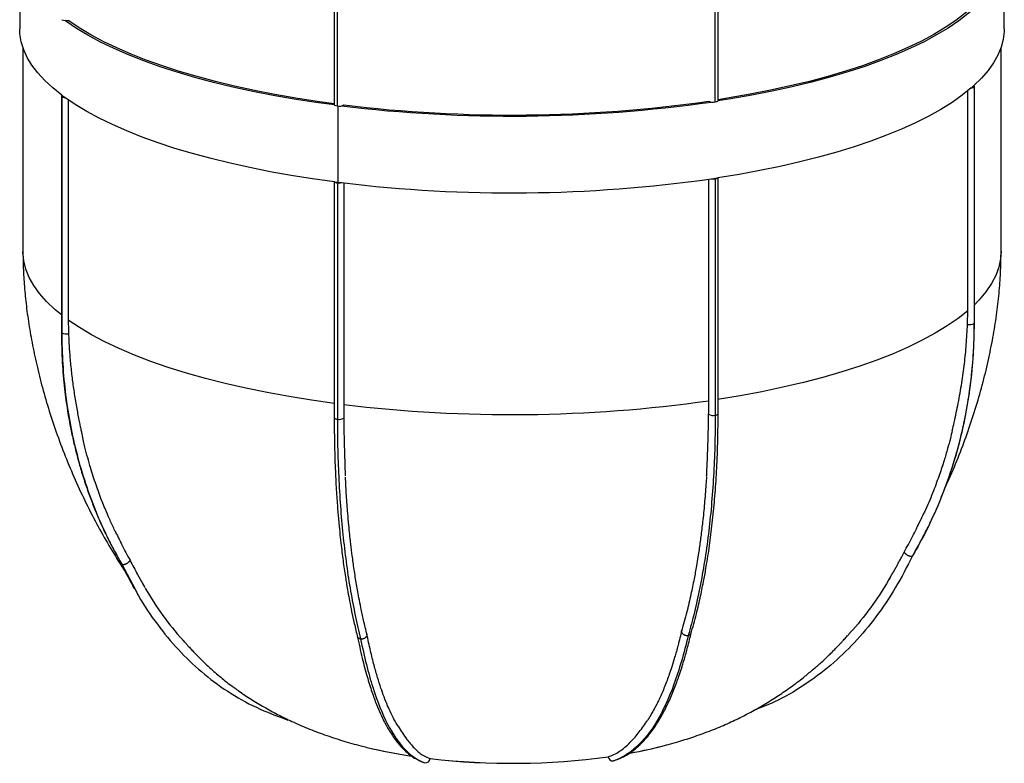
# Paper-space layout '_Dimétrica' of a CAD drawing. Header units: millimetres. Extents: x -151 to 151, y -11 to 1500.
# Tile 1 of 3: x -151 to 151, y -11 to 217. Entities that reach past the tile are written whole.
import ezdxf

# ---------------------------------------------------------------- set-up
doc = ezdxf.new("R2010")
doc.units = ezdxf.units.MM

psp = doc.layouts.new('_Dimétrica')

# ---------------------------------------------------------------- linework, layer by layer
at = {"color": 7, "linetype": 'Continuous', "lineweight": 25}
for p, q in [((-54.53, 263.83), (-54.53, 191.29)), ((-53.56, 190.82), (-53.56, 263.37)), ((62.33, 192.03), (62.33, 264.58)), ((63.22, 192.49), (63.22, 265.03)), ((-151, 238.06), (-151, 214.49)), ((151, 214.49), (151, 238.06)), ((-150, 208.71), (-150, 146.14)), ((150, 146.14), (150, 208.71)), ((141.72, 196.63), (141.72, 124.09)), ((141.81, 124.27), (141.81, 196.81)), ((-138.22, 193.92), (-138.22, 121.37)), ((-138.08, 193.71), (-138.08, 121.17)), ((139.77, 127.99), (139.77, 195.45)), ((-136.09, 192.68), (-136.09, 125.11)), ((-54.53, 167.55), (-54.53, 95.17)), ((-54.43, 167.54), (-53.39, 167.41)), ((-53.56, 167.25), (-53.56, 94.71)), ((-53.39, 167.41), (-52.34, 167.28)), ((-51.63, 167.19), (-51.63, 99.19)), ((60.35, 100.36), (60.35, 168.35)), ((61.1, 168.46), (63.15, 168.77)), ((62.33, 168.46), (62.33, 95.92)), ((63.22, 96.37), (63.22, 168.78)), ((125.18, 63.53), (124.22, 61.53)), ((-119.8, 50.4), (-119.71, 50.26)), ((-112.54, 43.05), (-113.25, 44.25)), ((103.5, 28.94), (103.38, 28.82)), ((-100.36, 26.3), (-100.8, 26.78))]:
    psp.add_line(p, q, dxfattribs=at)
at = {"color": 8, "linetype": 'Continuous', "lineweight": 25}
for p, q in [((-53.39, 190.8), (-53.39, 167.41)), ((-119.71, 50.26), (-115.61, 42.52))]:
    psp.add_line(p, q, dxfattribs=at)
at = {"color": 7, "linetype": 'Continuous', "lineweight": 25, "flags": 128}
for points in [[(140.85, 219.91), (139.92, 219.13), (137.01, 216.9), (133.78, 214.72), (130.24, 212.59), (126.4, 210.52), (122.26, 208.52), (117.84, 206.59), (113.14, 204.72), (108.17, 202.94), (102.96, 201.24), (97.5, 199.63), (91.82, 198.1), (85.92, 196.67), (79.82, 195.33), (73.53, 194.1), (67.07, 192.96), (63.15, 192.34)], [(139.77, 219.91), (138.99, 219.26), (136.1, 217.04), (132.9, 214.87), (129.38, 212.76), (125.56, 210.71), (121.45, 208.72), (117.06, 206.79), (112.39, 204.95), (107.46, 203.17), (102.28, 201.48), (96.86, 199.88), (91.21, 198.36), (85.35, 196.94), (79.29, 195.62), (73.04, 194.39), (66.63, 193.26), (63.22, 192.72)], [(-138.08, 194.12), (-140.87, 196.36), (-143.32, 198.64), (-145.44, 200.96), (-147.23, 203.31), (-148.67, 205.69), (-149.77, 208.08), (-150.52, 210.49), (-150.93, 212.91), (-151, 214.49)], [(-54.43, 191.11), (-60.15, 191.89), (-66.77, 192.91), (-73.24, 194.04), (-79.53, 195.27), (-85.64, 196.6), (-91.55, 198.03), (-97.24, 199.55), (-102.71, 201.16), (-107.94, 202.86), (-112.91, 204.64), (-117.62, 206.5), (-122.06, 208.43), (-126.21, 210.43), (-130.07, 212.49), (-133.62, 214.62), (-136.87, 216.8), (-137.16, 217.01)], [(-54.53, 191.48), (-59.75, 192.2), (-66.33, 193.21), (-72.75, 194.33), (-79, 195.56), (-85.07, 196.88), (-90.94, 198.3), (-96.6, 199.81), (-102.03, 201.41), (-107.22, 203.09), (-112.16, 204.86), (-116.85, 206.71), (-121.25, 208.62), (-125.38, 210.61), (-129.21, 212.66), (-132.74, 214.77), (-135.96, 216.94), (-136.09, 217.03)], [(151, 214.49), (150.98, 213.64), (150.68, 211.22), (150.03, 208.81), (149.04, 206.41), (147.7, 204.02), (146.02, 201.67), (144, 199.34), (141.64, 197.04)], [(140.85, 196.34), (138.06, 194.11), (134.96, 191.91), (131.54, 189.77), (127.82, 187.69), (123.8, 185.67), (119.5, 183.72), (114.91, 181.84), (110.07, 180.03), (104.96, 178.3), (99.61, 176.66), (94.04, 175.11), (88.24, 173.64), (82.24, 172.28), (76.05, 171), (69.68, 169.83), (63.15, 168.77)], [(141.72, 196.63), (141.76, 196.68), (141.8, 196.74), (141.81, 196.79), (141.81, 196.84), (141.79, 196.89), (141.76, 196.95), (141.71, 197), (141.64, 197.04)], [(-54.43, 167.54), (-61.15, 168.47), (-67.73, 169.5), (-74.15, 170.64), (-80.39, 171.88), (-86.45, 173.22), (-92.31, 174.66), (-97.96, 176.18), (-103.38, 177.8), (-108.55, 179.5), (-113.48, 181.28), (-118.15, 183.14), (-122.54, 185.08), (-126.64, 187.08), (-130.45, 189.14), (-133.96, 191.26), (-137.16, 193.44)], [(-54.53, 191.29), (-54.53, 191.27), (-54.4, 191.08), (-54.06, 190.92), (-53.56, 190.82)], [(62.33, 192.03), (62.81, 192.15), (63.12, 192.31), (63.22, 192.49)], [(139.77, 127.99), (136.82, 125.64), (133.5, 123.34), (129.84, 121.1), (125.84, 118.92), (121.51, 116.82), (116.87, 114.79), (111.92, 112.85), (106.68, 110.99), (101.16, 109.22), (95.38, 107.55), (89.36, 105.98), (83.09, 104.51), (76.62, 103.15), (69.94, 101.9), (63.08, 100.77)], [(-54.43, 99.54), (-61.49, 100.53), (-68.39, 101.63), (-75.11, 102.86), (-81.63, 104.19), (-87.95, 105.63), (-94.03, 107.18), (-99.87, 108.83), (-105.45, 110.57), (-110.75, 112.41), (-115.77, 114.34), (-120.48, 116.35), (-124.88, 118.44), (-128.96, 120.6), (-132.7, 122.82), (-136.09, 125.11)], [(-27.06, -10.64), (-27.01, -10.66), (-26.74, -10.72)], [(31.12, -10.12), (31.38, -10.05), (31.4, -10.04)]]:
    psp.add_lwpolyline(points, dxfattribs=at)
at = {"color": 8, "linetype": 'Continuous', "lineweight": 25, "flags": 128}
for points in [[(-138.22, 126.71), (-140.23, 128.38), (-142.76, 130.79), (-144.92, 133.24), (-146.71, 135.72), (-148.11, 138.22), (-149.13, 140.75), (-149.76, 143.29), (-150, 145.84), (-150, 146.13)], [(150, 146.14), (149.85, 143.88), (149.31, 141.33), (148.38, 138.8), (147.06, 136.29), (145.36, 133.8), (143.29, 131.34), (141.81, 129.84)], [(141.72, 124.09), (141.79, 124.19), (141.81, 124.27)], [(-54.53, 95.17), (-54.51, 95.08), (-54.42, 94.98), (-54.27, 94.89), (-54.08, 94.81), (-53.84, 94.75), (-53.56, 94.71)], [(62.33, 95.92), (62.6, 95.97), (62.82, 96.04), (63.01, 96.12), (63.13, 96.21), (63.2, 96.31), (63.22, 96.37)]]:
    psp.add_lwpolyline(points, dxfattribs=at)
at = {"color": 7, "linetype": 'Continuous', "lineweight": 25}
for centre, radius, start, end in [((-136.69, 220.3), 3.32, 245.2854, 280.4604), ((109.86, 232.28), 47.45, 310.7712, 312.0481), ((140.74, 198.09), 1.75, 273.3586, 303.624), ((-137.98, 193.92), 0.23, 117.0288, 243.5338), ((-101.62, 242.53), 60.61, 233.0148, 234.0996), ((-137.07, 195.46), 2.03, 239.8548, 267.2791), ((-52.94, 193.27), 2.53, 255.8369, 301.3901), ((-0.12, 622.08), 434.39, 263.0954, 278.1017), ((-0.11, 619.73), 431.7, 263.1466, 278.0505), ((61.69, 194.9), 2.94, 242.8349, 282.6961), ((-53.46, 169.01), 1.77, 236.57, 266.6725), ((-53.04, 171.49), 4.27, 262.9072, 279.4265), ((-0.12, 599.34), 435.2, 263.1096, 278.0876), ((61.72, 172.71), 4.29, 261.7997, 278.2628), ((62.23, 169.97), 1.51, 273.8709, 307.4139), ((140.32, 126.76), 3.02, 258.2196, 297.6166), ((-136.7, 124.08), 3.22, 244.6318, 282.2305), ((-0.12, 528.58), 432.46, 263.1598, 278.0373), ((-53, 97.46), 2.81, 258.4914, 299.9304), ((61.71, 98.89), 3.03, 242.5794, 281.8118), ((-68.7, 2.82), 0.41, 235.0084, 294.2584), ((-8.15, 144.04), 154.36, 256.3907, 261.5251), ((-8.08, 144.39), 154.72, 256.4305, 261.5217), ((11.06, 130.32), 140.34, 280.2401, 284.0258), ((11.37, 128.69), 138.68, 280.2772, 285.0649), ((-0.06, 205.62), 216.49, 263.3536, 277.8438), ((-0.05, 205.33), 216.21, 263.344, 277.8534), ((30.96, -8.64), 1.49, 187.9542, 275.9912), ((-26.6, -9.23), 1.5, 264.684, 352.8734)]:
    psp.add_arc(centre, radius, start, end, dxfattribs=at)
at = {"color": 8, "linetype": 'Continuous', "lineweight": 25}
psp.add_arc((-137.97, 121.39), 0.25, 183.5408, 242.1641, dxfattribs=at)
at = {"color": 7, "linetype": 'Continuous', "lineweight": 25}
for points, knots in [([(-150, 146.14), (-149.99, 144.95), (-149.96, 141.86), (-149.7, 136.8), (-149.17, 130.84), (-148.35, 124.61), (-147.24, 118.08), (-145.81, 111.3), (-144.05, 104.29), (-141.94, 97.1), (-139.49, 89.8), (-136.71, 82.45), (-133.6, 75.14), (-130.21, 67.95), (-126.57, 60.98), (-122.7, 54.32), (-119.86, 49.72), (-118.24, 47.39), (-118.04, 47.12)], [0, 0, 0, 0, 0.033795, 0.087598, 0.143877, 0.203307, 0.265903, 0.331597, 0.400201, 0.471397, 0.544731, 0.619622, 0.695387, 0.771195, 0.846101, 0.919401, 0.990503, 1, 1, 1, 1]), ([(132.44, 72.8), (133.01, 74.02), (134.7, 77.61), (137.21, 83.74), (139.97, 91.14), (142.41, 98.62), (144.52, 106.05), (146.28, 113.37), (147.69, 120.51), (148.76, 127.39), (149.49, 133.99), (149.92, 140.21), (149.97, 144.22), (150, 146.14)], [0, 0, 0, 0, 0.053058, 0.157214, 0.261975, 0.36596, 0.468073, 0.567376, 0.6631, 0.754687, 0.841805, 0.924336, 1, 1, 1, 1]), ([(139.7, 123.81), (139.71, 124.11), (139.74, 124.87), (139.77, 126.26), (139.77, 127.36), (139.77, 127.99)], [0, 0, 0, 0, 0.2124767, 0.5466726, 1, 1, 1, 1]), ([(-136.09, 125.11), (-136.09, 124.77), (-136.09, 124.14), (-136.08, 123.25), (-136.06, 122.49), (-136.05, 121.86), (-136.03, 121.35), (-136.03, 121.06), (-136.02, 120.93)], [0, 0, 0, 0, 0.241354, 0.453328, 0.635503, 0.787524, 0.909099, 1, 1, 1, 1]), ([(141.72, 124.09), (141.72, 120.9), (141.61, 117.69), (141.21, 111.35), (140.91, 108.2), (139.71, 98.81), (138.51, 92.66), (135.34, 80.65), (133.36, 74.8), (129.83, 66.31), (128.56, 63.53), (125.85, 58.08), (124.39, 55.4), (122.86, 52.8)], [0, 0, 0, 0, 0.125, 0.125, 0.25, 0.25, 0.5, 0.5, 0.75, 0.75, 0.875, 0.875, 1, 1, 1, 1]), ([(128.14, 62.76), (128.65, 63.81), (130.07, 66.72), (132, 71.41), (133.9, 76.51), (135.35, 80.93), (136.46, 84.7), (137.33, 87.94), (138.01, 90.75), (138.61, 93.43), (139.21, 96.37), (139.81, 99.72), (140.33, 103.07), (140.74, 106.24), (141.11, 109.53), (141.45, 113.53), (141.75, 118.54), (141.79, 122.24), (141.81, 124.26)], [0, 0, 0, 0, 0.056425, 0.156677, 0.243682, 0.317442, 0.378541, 0.431258, 0.476452, 0.515275, 0.561432, 0.617926, 0.675261, 0.72001, 0.767503, 0.829566, 0.907122, 1, 1, 1, 1]), ([(-138.22, 121.36), (-138.16, 118.26), (-138.06, 112.43), (-137.34, 104.4), (-136.42, 97.61), (-135.41, 92.03), (-134.4, 87.42), (-133.41, 83.41), (-132.27, 79.32), (-130.95, 75.11), (-129.43, 70.78), (-128.08, 67.31), (-126.87, 64.41), (-125.71, 61.77), (-124.17, 58.51), (-122.17, 54.54), (-120.57, 51.73), (-119.71, 50.2)], [0, 0, 0, 0, 0.121073, 0.226915, 0.317518, 0.392879, 0.45314, 0.506879, 0.559121, 0.625035, 0.68613, 0.74637, 0.777777, 0.815571, 0.865203, 0.926745, 1, 1, 1, 1]), ([(-138.08, 121.17), (-138.08, 117.98), (-137.99, 114.77), (-137.59, 108.44), (-137.3, 105.29), (-136.13, 95.93), (-134.96, 89.8), (-131.87, 77.86), (-129.94, 72.04), (-126.51, 63.63), (-125.27, 60.88), (-122.62, 55.48), (-121.2, 52.83), (-119.71, 50.26)], [0, 0, 0, 0, 0.125, 0.125, 0.25, 0.25, 0.5, 0.5, 0.75, 0.75, 0.875, 0.875, 1, 1, 1, 1]), ([(-136.02, 120.93), (-135.95, 119.35), (-135.82, 116.32), (-135.44, 111.8), (-134.96, 107.41), (-134.45, 103.71), (-133.99, 100.77), (-133.61, 98.57), (-133.23, 96.45), (-132.91, 94.81), (-132.66, 93.62), (-132.51, 92.86), (-132.36, 92.14), (-132.21, 91.45), (-132.07, 90.8), (-131.88, 89.96), (-131.74, 89.34), (-131.65, 88.93)], [0, 0, 0, 0, 0.142586, 0.274073, 0.41292, 0.548128, 0.620034, 0.68973, 0.75714, 0.822198, 0.847616, 0.872014, 0.895384, 0.91772, 0.939018, 0.959272, 1, 1, 1, 1]), ([(135.04, 91.28), (135.23, 92.09), (135.66, 93.88), (136.27, 96.69), (136.88, 99.68), (137.45, 102.74), (138.11, 106.74), (138.79, 111.7), (139.41, 117.67), (139.6, 121.73), (139.7, 123.81)], [0, 0, 0, 0, 0.078872, 0.174737, 0.267071, 0.361325, 0.459929, 0.638392, 0.815093, 1, 1, 1, 1]), ([(60.32, 96.19), (60.32, 96.49), (60.33, 97.24), (60.34, 98.63), (60.34, 99.73), (60.35, 100.36)], [0, 0, 0, 0, 0.212477, 0.546673, 1, 1, 1, 1]), ([(-51.63, 99.19), (-51.63, 98.85), (-51.63, 98.22), (-51.62, 97.34), (-51.62, 96.58), (-51.61, 95.95), (-51.61, 95.44), (-51.6, 95.15), (-51.6, 95.02)], [0, 0, 0, 0, 0.241354, 0.453329, 0.635504, 0.787525, 0.9091, 1, 1, 1, 1]), ([(-54.53, 95.17), (-54.51, 92.21), (-54.48, 86.65), (-54.22, 79.04), (-53.88, 72.61), (-53.51, 67.32), (-53.14, 62.98), (-52.78, 59.31), (-52.33, 55.26), (-51.76, 50.72), (-51.18, 46.77), (-50.7, 43.81), (-50.31, 41.55), (-49.8, 38.77), (-49.15, 35.5), (-48.35, 31.78), (-47.72, 29.23), (-47.38, 27.88)], [0, 0, 0, 0, 0.1164, 0.218793, 0.307172, 0.381533, 0.441873, 0.493248, 0.542069, 0.621625, 0.698916, 0.726456, 0.762599, 0.808023, 0.862731, 0.926755, 1, 1, 1, 1]), ([(-53.56, 94.71), (-53.56, 91.52), (-53.53, 88.33), (-53.37, 82.07), (-53.26, 78.98), (-52.81, 69.84), (-52.35, 63.94), (-51.15, 52.59), (-50.41, 47.14), (-49.07, 39.39), (-48.59, 36.87), (-47.57, 31.99), (-47.01, 29.61), (-46.44, 27.33)], [0, 0, 0, 0, 0.125, 0.125, 0.25, 0.25, 0.5, 0.5, 0.75, 0.75, 0.875, 0.875, 1, 1, 1, 1]), ([(-51.6, 95.02), (-51.58, 93.46), (-51.54, 90.45), (-51.43, 86), (-51.31, 81.7), (-51.21, 78.78), (-51.16, 77.34), (-51.16, 77.3)], [0, 0, 0, 0, 0.258183, 0.496205, 0.747688, 0.992378, 1, 1, 1, 1]), ([(62.33, 95.92), (62.33, 92.73), (62.29, 89.54), (62.11, 83.28), (61.98, 80.18), (61.45, 71.04), (60.92, 65.12), (59.53, 53.74), (58.66, 48.28), (57.11, 40.5), (56.55, 37.97), (55.35, 33.06), (54.71, 30.67), (54.04, 28.37)], [0, 0, 0, 0, 0.125, 0.125, 0.25, 0.25, 0.5, 0.5, 0.75, 0.75, 0.875, 0.875, 1, 1, 1, 1]), ([(54.89, 28.86), (55.45, 30.87), (56.51, 34.62), (57.8, 40.19), (58.79, 45.05), (59.53, 49.14), (60.1, 52.67), (60.59, 55.95), (61.04, 59.33), (61.59, 64.03), (62.19, 70.13), (62.6, 75.93), (62.83, 80.22), (62.96, 83.18), (63.09, 86.83), (63.19, 91.31), (63.21, 94.6), (63.22, 96.37)], [0, 0, 0, 0, 0.107246, 0.200098, 0.27853, 0.342553, 0.392174, 0.441029, 0.490591, 0.542549, 0.646485, 0.75136, 0.783388, 0.822051, 0.871042, 0.930385, 1, 1, 1, 1]), ([(59.7, 77.32), (59.72, 77.74), (59.83, 80.03), (60, 84.25), (60.21, 90.11), (60.28, 94.14), (60.32, 96.19)], [0, 0, 0, 0, 0.069435, 0.376961, 0.681406, 1, 1, 1, 1]), ([(135.04, 91.28), (134.85, 90.46), (134.4, 88.58), (133.57, 85.51), (132.48, 81.8), (131.06, 77.48), (129.2, 72.48), (127.24, 67.72), (125.76, 64.72), (125.18, 63.53)], [0, 0, 0, 0, 0.084357, 0.194077, 0.32124, 0.474745, 0.655804, 0.864415, 1, 1, 1, 1]), ([(-121.2, 59.34), (-121.4, 59.72), (-122.13, 61.17), (-123.18, 63.48), (-124.34, 66.12), (-125.25, 68.34), (-126.42, 71.31), (-127.87, 75.33), (-129.27, 79.77), (-130.38, 83.72), (-131.1, 86.53), (-131.5, 88.29), (-131.64, 88.93)], [0, 0, 0, 0, 0.041723, 0.15776, 0.244319, 0.319185, 0.3889, 0.549953, 0.726668, 0.831062, 0.938085, 1, 1, 1, 1]), ([(-44.47, 28.61), (-44.84, 30.08), (-45.5, 32.76), (-46.31, 36.57), (-46.92, 39.68), (-47.39, 42.26), (-47.91, 45.31), (-48.48, 49.01), (-48.97, 52.6), (-49.3, 55.23), (-49.52, 57.17), (-49.78, 59.47), (-50.07, 62.4), (-50.43, 66.41), (-50.8, 71.3), (-50.99, 75.08), (-51.09, 76.97)], [0, 0, 0, 0, 0.106462, 0.194189, 0.263284, 0.315403, 0.364451, 0.460726, 0.54934, 0.585415, 0.62029, 0.665135, 0.72232, 0.791847, 0.89611, 1, 1, 1, 1]), ([(59.65, 77.15), (59.6, 76.33), (59.42, 73.51), (59.05, 68.82), (58.59, 64.26), (58.21, 60.93), (57.93, 58.75), (57.65, 56.67), (57.35, 54.58), (57, 52.26), (56.51, 49.26), (55.81, 45.4), (54.83, 40.67), (53.58, 35.28), (52.56, 31.65), (52.01, 29.71)], [0, 0, 0, 0, 0.046204, 0.158673, 0.268304, 0.313302, 0.356993, 0.399366, 0.440421, 0.48541, 0.543699, 0.629703, 0.734425, 0.857844, 1, 1, 1, 1]), ([(120.3, 53.9), (121.15, 55.48), (122.42, 57.86), (123.84, 60.71), (124.52, 62.09), (124.81, 62.66), (124.88, 62.81)], [0, 0, 0, 0, 0.542492, 0.813737, 0.951931, 1, 1, 1, 1]), ([(122.82, 52.71), (124.13, 54.97), (125.85, 57.93), (127.32, 61.05), (127.67, 61.79)], [0, 0, 0, 0, 0.7611569, 1, 1, 1, 1]), ([(-121.21, 59.33), (-121.21, 59.32), (-121.1, 59.11), (-120.92, 58.73), (-120.58, 58.04), (-120.15, 57.19), (-119.01, 54.9), (-117.99, 52.98), (-117.16, 51.42)], [0, 0, 0, 0, 0.005198, 0.077132, 0.141451, 0.260457, 0.397678, 1, 1, 1, 1]), ([(-117.16, 51.42), (-117.17, 51.39), (-117.18, 51.34), (-117.22, 51.27), (-117.27, 51.19), (-117.34, 51.1), (-117.42, 51.01), (-117.52, 50.9), (-117.67, 50.77), (-117.8, 50.68), (-117.87, 50.63)], [0, 0, 0, 0, 0.090969, 0.186516, 0.286608, 0.391136, 0.499907, 0.628176, 0.794839, 1, 1, 1, 1]), ([(-117.16, 51.42), (-116.39, 49.94), (-115.11, 47.49), (-113.79, 45.16), (-113.27, 44.24)], [0, 0, 0, 0, 0.603632, 1, 1, 1, 1]), ([(122.86, 52.8), (121.16, 49.47), (117.83, 42.95), (111.83, 34.06), (105.23, 26.11), (97.84, 19.03), (89.6, 12.93), (81.7, 8.3), (76.38, 6.22), (74.3, 5.41)], [0, 0, 0, 0, 0.159399, 0.312669, 0.461055, 0.605916, 0.755478, 0.904519, 1, 1, 1, 1]), ([(115.5, 45.27), (115.49, 45.27), (115.49, 45.27), (115.49, 45.27), (115.5, 45.28), (115.5, 45.3), (115.51, 45.32), (115.53, 45.34), (115.54, 45.37), (115.56, 45.41), (115.59, 45.45), (115.61, 45.5), (115.64, 45.55), (115.67, 45.61), (115.71, 45.67), (115.75, 45.74), (115.79, 45.81), (115.84, 45.89), (115.89, 45.97), (115.94, 46.06), (116, 46.16), (116.06, 46.26), (116.12, 46.37), (116.19, 46.48), (116.26, 46.6), (116.33, 46.72), (116.4, 46.85), (116.48, 46.98), (116.56, 47.12), (116.65, 47.27), (116.73, 47.42), (116.83, 47.58), (116.92, 47.74), (117.02, 47.91), (117.12, 48.08), (117.22, 48.26), (117.33, 48.45), (117.43, 48.64), (117.55, 48.84), (117.66, 49.04), (117.78, 49.25), (118.12, 49.84), (118.68, 50.86), (119.49, 52.34), (120.03, 53.37), (120.3, 53.9)], [0, 0, 0, 0, 0.001315, 0.0029, 0.004913, 0.007432, 0.010497, 0.014131, 0.018347, 0.023153, 0.028554, 0.034556, 0.041161, 0.048371, 0.056188, 0.064615, 0.073651, 0.083298, 0.093558, 0.10443, 0.115917, 0.128017, 0.140734, 0.154066, 0.168014, 0.18258, 0.197763, 0.213565, 0.229985, 0.247025, 0.264686, 0.282966, 0.301868, 0.321392, 0.341538, 0.362307, 0.383699, 0.405715, 0.428356, 0.451622, 0.475513, 0.500031, 0.656858, 0.823505, 1, 1, 1, 1]), ([(121.07, 53.13), (121.04, 53.15), (120.97, 53.19), (120.88, 53.26), (120.8, 53.32), (120.72, 53.39), (120.65, 53.45), (120.58, 53.51), (120.53, 53.57), (120.48, 53.63), (120.44, 53.68), (120.4, 53.73), (120.37, 53.78), (120.35, 53.82), (120.32, 53.86), (120.31, 53.88), (120.3, 53.9)], [0, 0, 0, 0, 0.093891, 0.18477, 0.272397, 0.356587, 0.437208, 0.514179, 0.587456, 0.657039, 0.722954, 0.785255, 0.844016, 0.899326, 0.951285, 1, 1, 1, 1]), ([(121.07, 53.13), (121.11, 53.1), (121.18, 53.06), (121.29, 53), (121.39, 52.95), (121.49, 52.9), (121.59, 52.86), (121.68, 52.82), (121.77, 52.79), (121.85, 52.77), (121.92, 52.74), (121.99, 52.73), (122.06, 52.71), (122.17, 52.69), (122.32, 52.67), (122.5, 52.67), (122.65, 52.69), (122.77, 52.74), (122.83, 52.78), (122.86, 52.8)], [0, 0, 0, 0, 0.054209, 0.106372, 0.156343, 0.204019, 0.249333, 0.292249, 0.332761, 0.370886, 0.406659, 0.44013, 0.471359, 0.500415, 0.60603, 0.71077, 0.812437, 0.909262, 1, 1, 1, 1]), ([(-119.92, 50.61), (-118.85, 48.36), (-117.55, 45.63), (-116.03, 43.06), (-115.76, 42.62)], [0, 0, 0, 0, 0.827029, 1, 1, 1, 1]), ([(-119.71, 50.26), (-119.69, 50.25), (-119.66, 50.23), (-119.6, 50.2), (-119.52, 50.18), (-119.44, 50.16), (-119.35, 50.15), (-119.25, 50.15), (-119.15, 50.15), (-119.03, 50.16), (-118.91, 50.18), (-118.78, 50.21), (-118.64, 50.25), (-118.47, 50.31), (-118.28, 50.4), (-118.07, 50.5), (-117.94, 50.59), (-117.87, 50.63)], [0, 0, 0, 0, 0.0496236, 0.1012565, 0.1547468, 0.2098916, 0.266436, 0.3240747, 0.3824579, 0.4411985, 0.4998837, 0.5601442, 0.6293577, 0.7079555, 0.7961336, 0.8937137, 1, 1, 1, 1]), ([(116.01, 46.21), (115.91, 46.01), (115.76, 45.75), (115.61, 45.49), (115.57, 45.43)], [0, 0, 0, 0, 0.755241, 1, 1, 1, 1]), ([(-115.61, 42.52), (-115.26, 41.85), (-113.29, 38.05), (-108.93, 31.77), (-102.54, 23.93), (-95.32, 17.02), (-87.32, 11.07), (-78.51, 6.05), (-72.14, 3.68), (-68.94, 2.49)], [0, 0, 0, 0, 0.035109, 0.200274, 0.360174, 0.516276, 0.677444, 0.838051, 1, 1, 1, 1]), ([(-47.46, 28.23), (-46.97, 25.93), (-46.05, 21.57), (-44.53, 15.87), (-43.05, 11.16), (-41.66, 7.37), (-40.41, 4.44), (-39.38, 2.29), (-38.46, 0.55), (-37.51, -1.08), (-36.41, -2.77), (-35.27, -4.3), (-34.11, -5.68), (-32.84, -7), (-31.25, -8.36), (-29.31, -9.69), (-27.85, -10.31), (-27.06, -10.64)], [0, 0, 0, 0, 0.115936, 0.219013, 0.310377, 0.39016, 0.456243, 0.508969, 0.545111, 0.589646, 0.640909, 0.693115, 0.735403, 0.784616, 0.844944, 0.916606, 1, 1, 1, 1]), ([(-47.41, 28.03), (-47.38, 27.94), (-47.33, 27.77), (-47.13, 27.59), (-46.87, 27.42), (-46.6, 27.36), (-46.44, 27.33)], [0, 0, 0, 0, 0.268547, 0.462164, 0.652479, 1, 1, 1, 1]), ([(-46.44, 27.33), (-46.4, 27.32), (-46.32, 27.31), (-46.21, 27.31), (-46.08, 27.31), (-45.95, 27.32), (-45.82, 27.34), (-45.69, 27.37), (-45.56, 27.41), (-45.43, 27.45), (-45.3, 27.51), (-45.18, 27.57), (-45.04, 27.65), (-44.91, 27.76), (-44.77, 27.88), (-44.65, 28.03), (-44.59, 28.14), (-44.56, 28.2)], [0, 0, 0, 0, 0.049624, 0.101256, 0.154747, 0.209892, 0.266436, 0.324075, 0.382458, 0.441198, 0.499884, 0.560144, 0.629358, 0.707956, 0.796134, 0.893714, 1, 1, 1, 1]), ([(-46.44, 27.33), (-45.88, 24.57), (-45.29, 21.93), (-44.04, 16.98), (-43.38, 14.66), (-41.32, 8.12), (-39.8, 4.35), (-34.88, -5.18), (-31.07, -9.15), (-26.74, -10.72)], [0, 0, 0, 0, 0.125, 0.125, 0.25, 0.25, 0.5, 0.5, 1, 1, 1, 1]), ([(-44.51, 28.73), (-44.5, 28.71), (-44.47, 28.63), (-44.48, 28.45), (-44.53, 28.29), (-44.56, 28.2)], [0, 0, 0, 0, 0.13535, 0.492974, 1, 1, 1, 1]), ([(-34.92, 0.48), (-35.05, 0.69), (-35.31, 1.12), (-35.8, 1.96), (-36.42, 3.11), (-37.24, 4.75), (-38.21, 6.9), (-39.22, 9.43), (-40.26, 12.31), (-41.28, 15.53), (-42.36, 19.33), (-43.46, 23.77), (-44.16, 27.08), (-44.52, 28.82)], [0, 0, 0, 0, 0.03181, 0.065335, 0.121177, 0.192749, 0.280636, 0.385717, 0.482727, 0.591854, 0.71382, 0.849465, 1, 1, 1, 1]), ([(54.04, 28.37), (53.39, 25.61), (52.7, 22.96), (51.25, 17.98), (50.49, 15.64), (48.08, 9.05), (46.32, 5.25), (40.59, -4.39), (36.15, -8.44), (31.12, -10.12)], [0, 0, 0, 0, 0.125, 0.125, 0.25, 0.25, 0.5, 0.5, 1, 1, 1, 1]), ([(31.4, -10.04), (32.15, -9.76), (33.58, -9.22), (35.51, -8.13), (37.12, -7), (38.45, -5.92), (39.54, -4.89), (40.71, -3.69), (42.07, -2.11), (43.61, -0.04), (45, 2.12), (46.05, 3.94), (46.79, 5.33), (47.4, 6.55), (48.12, 8.05), (48.93, 9.89), (49.77, 11.92), (50.52, 13.92), (51.25, 15.97), (52.03, 18.32), (52.93, 21.26), (53.95, 24.93), (54.62, 27.71), (54.98, 29.22)], [0, 0, 0, 0, 0.070838, 0.132708, 0.18588, 0.230517, 0.266705, 0.299845, 0.355031, 0.416936, 0.477387, 0.524227, 0.550135, 0.574132, 0.607114, 0.648931, 0.691185, 0.730971, 0.766552, 0.808757, 0.861398, 0.924985, 1, 1, 1, 1]), ([(52.06, 29.91), (51.69, 28.36), (51, 25.51), (49.96, 21.8), (49.06, 18.88), (48.28, 16.55), (47.55, 14.53), (46.81, 12.61), (46.04, 10.75), (45.31, 9.12), (44.68, 7.8), (44.13, 6.73), (43.54, 5.6), (42.76, 4.24), (42.07, 3.08), (41.63, 2.44), (41.53, 2.31)], [0, 0, 0, 0, 0.1394092, 0.2560379, 0.3514127, 0.4264468, 0.4929044, 0.5637332, 0.6344452, 0.7020559, 0.7552975, 0.7946723, 0.8373224, 0.9005938, 0.9793839, 1, 1, 1, 1]), ([(52.12, 29.21), (52.08, 29.31), (52.01, 29.49), (51.99, 29.7), (52.05, 29.8), (52.06, 29.82)], [0, 0, 0, 0, 0.466058, 0.86965, 1, 1, 1, 1]), ([(52.12, 29.21), (52.14, 29.18), (52.17, 29.13), (52.23, 29.04), (52.29, 28.97), (52.36, 28.9), (52.43, 28.83), (52.5, 28.77), (52.58, 28.72), (52.65, 28.67), (52.72, 28.63), (52.78, 28.6), (52.85, 28.56), (52.96, 28.51), (53.14, 28.44), (53.38, 28.39), (53.61, 28.36), (53.84, 28.35), (53.97, 28.37), (54.04, 28.37)], [0, 0, 0, 0, 0.054209, 0.106372, 0.156343, 0.204019, 0.249333, 0.292249, 0.332761, 0.370886, 0.406659, 0.44013, 0.471359, 0.500415, 0.60603, 0.71077, 0.812437, 0.909262, 1, 1, 1, 1]), ([(54.04, 28.37), (54.2, 28.41), (54.46, 28.47), (54.7, 28.65), (54.86, 28.82), (54.9, 28.96), (54.91, 29.02)], [0, 0, 0, 0, 0.3766419, 0.5829139, 0.7927744, 1, 1, 1, 1]), ([(92.54, 18.08), (92.91, 18.39), (94.19, 19.46), (95.77, 20.92), (97.3, 22.39), (98.28, 23.36), (99.19, 24.29), (100.02, 25.14), (100.74, 25.9), (101.35, 26.56), (101.9, 27.16), (102.39, 27.69), (102.78, 28.13), (103.07, 28.45), (103.31, 28.72), (103.52, 28.96), (103.67, 29.13), (103.74, 29.2), (103.76, 29.22), (103.77, 29.23), (103.77, 29.23), (103.77, 29.23)], [0, 0, 0, 0, 0.093473, 0.319867, 0.411626, 0.498933, 0.581712, 0.659893, 0.723116, 0.779816, 0.829934, 0.876348, 0.914985, 0.938187, 0.957516, 0.981677, 0.994209, 0.997772, 0.998996, 0.999514, 1, 1, 1, 1]), ([(-101.11, 27.09), (-101.11, 27.09), (-101.1, 27.09), (-101.09, 27.07), (-101.04, 27.02), (-100.71, 26.67), (-100.2, 26.09), (-99.53, 25.35), (-98.96, 24.73), (-98.26, 23.97), (-97.42, 23.09), (-95.55, 21.15), (-92.91, 18.58), (-89.34, 15.5), (-86.67, 13.31), (-85.04, 12.24), (-84.65, 11.98)], [0, 0, 0, 0, 0.0005345, 0.001151, 0.0028141, 0.0083656, 0.0596732, 0.103533, 0.1375527, 0.1713815, 0.2394063, 0.2983647, 0.5305244, 0.7331783, 0.9358022, 1, 1, 1, 1]), ([(44.53, -5.97), (46.53, -5.46), (50.22, -4.5), (55.53, -2.82), (60.5, -1.04), (65.35, 0.96), (69.93, 3.09), (74.23, 5.34), (78.32, 7.71), (82.25, 10.22), (86.09, 12.92), (89.53, 15.54), (91.64, 17.33), (92.54, 18.08)], [0, 0, 0, 0, 0.116633, 0.214649, 0.317263, 0.417011, 0.511361, 0.600536, 0.686152, 0.76996, 0.85351, 0.937996, 1, 1, 1, 1]), ([(-84.67, 11.95), (-84.41, 11.76), (-82.9, 10.65), (-80.03, 8.79), (-76.04, 6.35), (-71.86, 4.07), (-67.42, 1.89), (-62.61, -0.2), (-57.42, -2.18), (-51.97, -3.97), (-47.63, -5.2), (-45.14, -5.82), (-44.53, -5.97)], [0, 0, 0, 0, 0.020784, 0.122169, 0.224582, 0.330075, 0.441082, 0.560248, 0.689144, 0.824631, 0.956813, 1, 1, 1, 1]), ([(-34.92, 0.48), (-34.51, -0.18), (-33.61, -1.62), (-31.97, -3.92), (-29.95, -6.33), (-27.62, -8.41), (-25.93, -9.09), (-25.11, -9.41)], [0, 0, 0, 0, 0.131301, 0.286256, 0.518365, 0.767658, 1, 1, 1, 1]), ([(29.49, -8.84), (30.09, -8.65), (31.29, -8.25), (33, -7.25), (34.63, -6.01), (36.2, -4.53), (37.66, -2.93), (39.03, -1.23), (40.3, 0.48), (41.13, 1.7), (41.54, 2.31)], [0, 0, 0, 0, 0.136385, 0.273887, 0.407696, 0.536564, 0.669515, 0.781123, 0.89277, 1, 1, 1, 1])]:
    psp.add_open_spline(points, degree=3, knots=knots, dxfattribs=at)
for points in [[(-112.54, 42.89), (-109.11, 37.01), (-105.3, 31.74), (-101.11, 27.09)], [(115.5, 45.27), (111.98, 39.32), (108.07, 33.97), (103.77, 29.23)]]:
    psp.add_open_spline(points, degree=3, dxfattribs=at)

doc.saveas('drawing.dxf')
